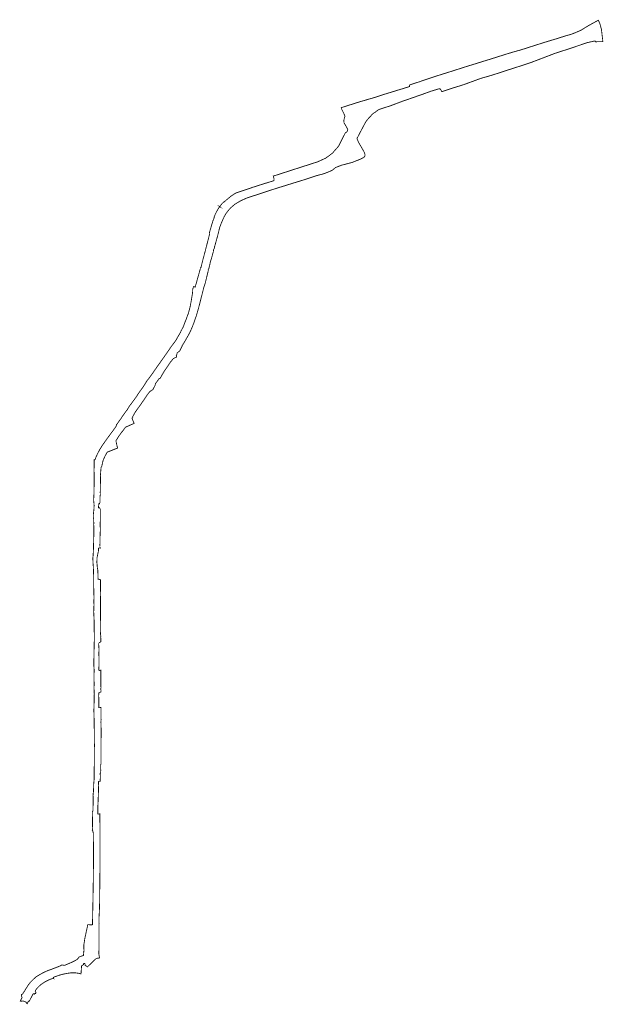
# Model space of a CAD drawing. Header units: metres. Extents: x 121054 to 122455, y 456449 to 458815.
import ezdxf

# ---------------------------------------------------------------- set-up
doc = ezdxf.new("R2010")
doc.units = ezdxf.units.M
doc.layers.add('Beheergrens', color=10, linetype='Continuous')

msp = doc.modelspace()

# ---------------------------------------------------------------- linework, layer by layer
at = {"layer": 'Beheergrens', "const_width": 2}
for points in [[(121989.4860000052, 458658.0480000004), (121991.9070000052, 458658.8550000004), (121994.1858203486, 458659.5978722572), (121996.1082733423, 458660.2246124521), (122013.9959999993, 458666.0560000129), (122030.0250000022, 458671.5560000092), (122033.0485999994, 458672.5534000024), (122033.5850945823, 458672.7218237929), (122034.8068981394, 458673.1334560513), (122053.1888405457, 458679.1973046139), (122056.2844746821, 458680.2185141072), (122060.3480000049, 458681.5590000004), (122084.3379999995, 458689.0479999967), (122087.9135734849, 458690.1925750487), (122093.1171335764, 458691.8582909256), (122121.6970000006, 458701.0069999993), (122150.875, 458710.0069999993), (122155.8560000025, 458711.5430000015), (122176.5343532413, 458717.9909934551), (122178.2494082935, 458718.5257843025), (122197.2960000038, 458724.4650000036), (122201.759728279, 458725.880619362), (122207.5521515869, 458727.7175855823), (122225.262000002, 458733.3339999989), (122232.1485273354, 458735.3697969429), (122237.4330000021, 458736.932), (122249.6039999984, 458740.5299999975), (122252.5040000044, 458740.9940000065), (122283.4079999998, 458750.8740000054), (122314.8390000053, 458760.8770000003), (122324.0020208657, 458763.6439277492), (122336.398884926, 458767.3873686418), (122341.7360000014, 458768.9990000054), (122362.2480000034, 458775.4629999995), (122378.8599999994, 458780.2780000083), (122386.9875000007, 458783.4324000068), (122388.2719999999, 458783.9310000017), (122389.269000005, 458784.3673), (122401.3319999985, 458789.646000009), (122406.7260000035, 458792.882000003), (122407.5210000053, 458793.3590000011), (122419.6889999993, 458800.8280000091), (122421.7952822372, 458801.9906577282), (122428.868847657, 458805.8952320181), (122441.4409999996, 458812.8350000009), (122443.326000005, 458813.7939999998), (122446.0250000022, 458808.6059999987), (122446.4829999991, 458807.7270000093), (122449.5020000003, 458796.8290000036), (122450.8440000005, 458791.9829999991)], [(122451.3330000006, 458787.800999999), (122452.0650000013, 458781.557), (122452.0700000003, 458781.5100000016), (122452.6900000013, 458776.2149999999), (122453.3379999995, 458770.6860000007), (122453.3390000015, 458770.6739999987), (122453.4620000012, 458769.6209999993), (122453.7190000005, 458767.4290000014), (122453.8530000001, 458766.2820000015), (122454.1499999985, 458763.7459999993), (122454.3073999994, 458762.4039999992)], [(122092.6020000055, 458650.4983000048), (122120.5090000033, 458659.1277000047), (122161.3690000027, 458674.1764000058), (122188.9008000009, 458682.0269000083), (122214.0766000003, 458690.2849000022), (122263.0826999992, 458706.0328000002), (122283.0696000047, 458712.7544000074), (122301.7111000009, 458719.8601000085), (122339.5286000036, 458734.3676000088), (122365.2809000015, 458742.6257000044), (122417.938500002, 458760.2939000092), (122431.8260163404, 458763.3815374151), (122435.6799999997, 458763.9499999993), (122436.853908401, 458761.6249040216), (122439.9000000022, 458762.0550000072), (122440.4499999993, 458762.1359999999), (122440.5080000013, 458762.144000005), (122440.5659999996, 458762.1509999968), (122440.6240000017, 458762.1559999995), (122443.6650000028, 458762.390000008), (122444.4490000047, 458762.4329999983), (122454.307500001, 458762.4039000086)], [(121989.5004408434, 458657.9966728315), (121989.5127000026, 458657.953100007), (121989.564000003, 458657.7709000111), (121989.6409000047, 458657.4976000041), (121989.6813000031, 458657.3544000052), (121989.7269000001, 458657.1923000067), (121989.7835000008, 458656.9912000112), (121989.8696000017, 458656.6852999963), (121989.9713000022, 458656.3240999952), (121990.0518000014, 458656.0380000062), (121990.139700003, 458655.7258000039), (121990.2206000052, 458655.4385999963), (121990.2949000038, 458655.1744999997), (121990.3612999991, 458654.9387000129), (121990.4330000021, 458654.6839999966), (121990.4752000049, 458654.5332000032), (121990.4547000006, 458654.5256999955), (121990.2514000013, 458654.4635000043), (121931.2061000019, 458636.3675000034), (121914.1805999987, 458630.7113000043), (121911.7154000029, 458629.8923000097), (121865.8143000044, 458616.4133000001), (121826.1541999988, 458603.7390000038), (121826.3555000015, 458601.7272000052), (121832.3951000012, 458589.8576000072), (121835.2135999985, 458583.0175000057), (121833.6031000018, 458578.5915000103), (121832.3951000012, 458572.9585000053), (121832.7978000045, 458567.3254999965), (121837.4282000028, 458559.6806000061), (121837.7068000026, 458559.1618000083), (121841.8572000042, 458551.4323000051), (121841.2255000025, 458548.7617999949), (121840.9317000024, 458547.5201000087), (121839.7122372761, 458545.7186643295), (121839.0011817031, 458544.6682665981)], [(121865.6767248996, 458533.1626152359), (121865.6780000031, 458533.1630000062), (121865.6966999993, 458533.1983999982), (121881.7600000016, 458563.6109999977), (121882.3400000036, 458564.7820000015), (121882.9460000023, 458565.9389999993), (121883.2219999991, 458566.439000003), (121883.4530000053, 458566.8550000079), (121883.5780000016, 458567.0819999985), (121884.2360000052, 458568.2100000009), (121884.9200000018, 458569.3229999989), (121885.0469999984, 458569.5190000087), (121885.3339999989, 458569.9649999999), (121885.6279999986, 458570.4200000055), (121885.9409999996, 458570.8810000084), (121886.3610000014, 458571.501000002), (121887.118999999, 458572.5650000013), (121887.9670000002, 458573.699000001), (121888.1059999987, 458573.8760000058), (121888.3740000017, 458574.2149999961), (121888.8430000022, 458574.8110000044), (121889.2919999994, 458575.3590000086), (121889.7470000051, 458575.9010000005), (121890.2120000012, 458576.4350000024), (121890.5410000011, 458576.8130000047), (121890.6770000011, 458576.9690000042), (121891.633000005, 458578.0130000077), (121892.888000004, 458579.2530000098), (121894.1250000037, 458580.5100000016), (121895.3449999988, 458581.7840000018), (121896.5480000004, 458583.0750000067), (121898.1900000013, 458585.0229999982), (121899.8040000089, 458586.9940000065), (121900.1231000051, 458587.330500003), (121900.3920000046, 458587.6140000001), (121900.4759999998, 458587.6959999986), (121901.0020000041, 458588.2119999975), (121901.1209999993, 458588.3200000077), (121901.6330000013, 458588.7880000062), (121901.768000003, 458588.9019999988), (121902.1510000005, 458589.2270000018), (121902.2850000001, 458589.3399999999), (121902.3460000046, 458589.3880000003), (121902.9560000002, 458589.8680000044), (121903.6460000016, 458590.3720000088), (121904.2540000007, 458590.793999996), (121904.8800000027, 458591.1890000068), (121904.9660000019, 458591.2380000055), (121905.4190000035, 458591.4979999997), (121905.5229999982, 458591.557), (121905.570000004, 458591.5819999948), (121905.8500000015, 458591.7310000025), (121906.0270000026, 458591.8199999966), (121906.1800000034, 458591.8969999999), (121906.2390000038, 458591.9250000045), (121906.8510000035, 458592.2089999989), (121906.9420000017, 458592.2470000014), (121907.2412, 458592.3706000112), (121908.8386000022, 458593.651100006), (121914.7176428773, 458598.3639542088), (121918.2820000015, 458599.7730000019), (121920.2567999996, 458600.5574000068), (121921.7151000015, 458601.0356000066), (121944.6953000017, 458608.4190000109), (121972.3917000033, 458618.837400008), (122021.9743999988, 458636.1313000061), (122041.5620000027, 458643.287400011), (122061.0441999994, 458649.1805999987), (122063.1504000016, 458649.0753000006), (122065.0458999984, 458647.0758000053), (122067.6409000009, 458642.2101999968), (122092.6020000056, 458650.4983000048)], [(121489.2600000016, 458218.8649999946), (121491.5020000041, 458228.3390000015), (121491.5210000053, 458228.4150000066), (121491.6240000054, 458228.8309999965), (121492.2210000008, 458231.2380000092), (121492.376000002, 458231.8630000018), (121492.4719999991, 458232.2490000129), (121492.9140000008, 458234.0280000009), (121493.6649999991, 458237.0529999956), (121493.7025000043, 458237.1900999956), (121493.7560000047, 458237.3860000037), (121496.3090000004, 458246.7029999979), (121504.2380000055, 458277.213000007), (121507.0980000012, 458288.5580000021), (121509.995000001, 458299.8940000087), (121510.1680000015, 458300.7180000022), (121509.9858999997, 458304.5041000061), (121509.9789999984, 458304.6479999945), (121512.6900000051, 458313.6319999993), (121513.188000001, 458315.2840000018), (121514.9919999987, 458321.3719999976), (121515.2820000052, 458322.436999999), (121516.1119999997, 458325.4860000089), (121516.4160000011, 458326.2010000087), (121516.4540000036, 458326.2900000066), (121517.7390000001, 458330.8610000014), (121518.4110000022, 458332.694000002), (121519.0199999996, 458333.9560000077), (121519.9930000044, 458336.2950000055), (121520.7375999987, 458338.6259000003), (121520.7919999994, 458338.7960000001), (121521.1259999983, 458339.8420000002), (121520.7590000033, 458340.2960000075), (121521.3600000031, 458341.8850000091), (121521.9870000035, 458343.4640000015), (121522.6400000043, 458345.0330000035), (121523.318, 458346.5909999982), (121524.0179999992, 458348.1279999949), (121524.7430000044, 458349.6539999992), (121525.4930000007, 458351.1680000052), (121526.268000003, 458352.6690000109), (121527.4200000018, 458354.8240000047), (121528.5980000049, 458356.9640000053), (121529.1970000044, 458358.0290000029), (121529.8029999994, 458359.0899999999), (121531.0329999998, 458361.2010000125), (121532.2899999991, 458363.2960000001), (121532.3810000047, 458363.4140000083), (121532.4312999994, 458363.4764000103), (121534.3500999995, 458365.817900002), (121534.8040000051, 458365.5850000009), (121534.4849999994, 458365.8460000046), (121535.1369999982, 458366.8970000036), (121535.8200000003, 458367.9290000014), (121536.5320000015, 458368.9409999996), (121536.8990000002, 458369.4390000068), (121537.2730000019, 458369.932), (121538.0430000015, 458370.901000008), (121538.8410000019, 458371.8470000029), (121539.6579999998, 458372.7610000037), (121540.5, 458373.6510000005), (121541.3680000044, 458374.5170000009), (121541.8110000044, 458374.9400000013), (121542.2600000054, 458375.3570000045), (121543.175999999, 458376.1709999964), (121544.1160000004, 458376.9589999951), (121545.0769999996, 458377.7190000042), (121545.4240000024, 458377.5730000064), (121545.5784999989, 458377.7074999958), (121545.6330000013, 458377.754999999), (121551.2789999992, 458382.6840000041), (121560.9580000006, 458390.6620000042), (121570.4670000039, 458397.1550000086), (121574.6767000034, 458399.2164000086), (121574.7820000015, 458399.268000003), (121590.6920000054, 458404.6340000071), (121610.7149999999, 458411.3010000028), (121611.8920000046, 458411.6930000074), (121611.8619999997, 458411.8540000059), (121644.3510000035, 458422.1680000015), (121644.4120000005, 458421.9760000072), (121661.6520000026, 458427.5169999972), (121662.3460000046, 458427.7430000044), (121664.5225999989, 458428.450600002), (121664.8189999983, 458428.5469999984), (121664.9059999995, 458432.4409999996), (121664.072200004, 458435.265700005), (121663.811999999, 458436.1469999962), (121663.9230000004, 458436.1799999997), (121663.379200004, 458438.0186000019), (121663.0549999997, 458438.9669999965), (121663.0947000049, 458438.9808000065), (121662.9857872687, 458439.3490568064), (121663.432, 458439.4919999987), (121683.2230000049, 458445.8319999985), (121683.2452473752, 458445.8391812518), (121686.9095319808, 458447.0219790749), (121690.9853000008, 458448.3376000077), (121692.6389000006, 458448.8714000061), (121697.0830000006, 458450.3060000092), (121710.3590000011, 458454.6250000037), (121711.4775988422, 458454.9821627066), (121717.1430895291, 458456.7911613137), (121719.2190000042, 458457.4540000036), (121732.8500000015, 458461.8240000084), (121740.262000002, 458464.2410000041), (121750.8729999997, 458467.6609999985), (121761.688000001, 458471.1070000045), (121769.6590000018, 458473.7289999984), (121773.9849999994, 458475.6894999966), (121778.3110000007, 458477.650000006), (121789.1710000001, 458482.6220000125), (121798.0432634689, 458489.200180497), (121802.6990570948, 458492.6521471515), (121805.1900000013, 458494.498999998), (121809.8729999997, 458500.025000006), (121814.7425059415, 458505.5719947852), (121817.0941735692, 458508.2508650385), (121819.6120000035, 458511.1190000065), (121830.6828619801, 458532.920686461), (121831.9243702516, 458535.3654602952), (121834.4909000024, 458540.4197000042), (121835.0483999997, 458541.5176000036), (121836.1799999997, 458543.7459999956), (121837.8010000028, 458544.276000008), (121839.0011816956, 458544.6682665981)], [(121865.6966999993, 458533.1983999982), (121864.118999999, 458530.3720000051), (121864.0007977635, 458530.1602444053), (121864.2398000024, 458528.7997000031), (121868.1477999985, 458519.6476000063), (121875.0144999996, 458508.0383999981), (121881.5319000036, 458496.4063000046), (121883.3537999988, 458490.2134000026), (121882.5113000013, 458486.2144000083), (121879.3520000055, 458483.7940000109), (121873.0335000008, 458480.3212000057), (121851.8663000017, 458472.007600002), (121826.9079999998, 458465.4829999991), (121820.3268000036, 458462.929299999), (121818.9299000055, 458462.3751000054), (121812.5581000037, 458459.8929000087), (121812.5292500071, 458459.8687500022)], [(121444.7430000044, 458032.6679999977), (121446.9140000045, 458036.1689999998), (121449.5269999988, 458040.3810000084), (121455.175999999, 458050.1510000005), (121460.137000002, 458058.9260000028), (121461.3770000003, 458061.2330000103), (121462.5850000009, 458063.5560000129), (121463.1120000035, 458064.6230000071), (121463.6070000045, 458065.7049999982), (121465.3320000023, 458069.6310000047), (121467.0529999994, 458073.5600000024), (121467.2780000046, 458074.0800000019), (121467.5, 458074.6019999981), (121467.6210000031, 458074.8939999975), (121467.7410000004, 458075.1860000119), (121469.2380000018, 458078.870000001), (121470.7330000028, 458082.5540000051), (121471.3319999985, 458084.068), (121471.6209999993, 458084.8290000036), (121471.9040000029, 458085.5920000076), (121472.4499999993, 458087.1259999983), (121473.3440000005, 458089.7530000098), (121474.2090000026, 458092.389000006), (121474.9480000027, 458094.7230000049), (121475.9280000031, 458097.2719999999), (121476.4050000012, 458098.5519999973), (121476.8720000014, 458099.8350000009), (121477.7789999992, 458102.4110000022), (121478.495000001, 458104.7409999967), (121479.1760000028, 458107.0810000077), (121480.5969999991, 458111.9240000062), (121480.9280000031, 458113.0510000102), (121482.6490000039, 458119.0299999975), (121484.9820000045, 458127.4069999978), (121488.7710000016, 458142.5490000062), (121493.1840000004, 458159.8190000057), (121495.8399999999, 458170.5200000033), (121499.5810000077, 458182.2340000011), (121499.6660000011, 458182.5000000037), (121499.6780000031, 458182.5500000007), (121507.2770000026, 458213.6020000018), (121506.6690000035, 458214.8680000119), (121508.2980000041, 458217.1210000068), (121508.4050000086, 458217.5809999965), (121509.1140000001, 458220.6270000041), (121509.2220000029, 458221.0899999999), (121509.9410000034, 458223.3650000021), (121511.2190000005, 458230.0419999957), (121512.5990000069, 458235.262000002), (121515.0447000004, 458243.3200999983), (121515.5122000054, 458244.836900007), (121515.6649999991, 458245.3319999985), (121518.4260000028, 458255.5100000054), (121518.7120000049, 458256.543999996), (121518.8320000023, 458256.9780000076), (121519.7530000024, 458262.7089999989), (121519.7700000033, 458262.9809999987), (121519.7490000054, 458263.2520000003), (121521.1180000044, 458264.831000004), (121521.7650000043, 458268.3429999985), (121521.5069999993, 458269.3540000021), (121521.7589999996, 458269.5090000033), (121521.8790000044, 458269.5969999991), (121521.9700000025, 458269.6719999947), (121521.9930000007, 458269.6909999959), (121522.0020000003, 458269.699000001), (121522.2049999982, 458269.8980000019), (121528.5170000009, 458292.7060000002), (121532.2859999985, 458307.1849999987), (121532.6360000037, 458308.9470000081), (121533.013000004, 458310.7030000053), (121533.4170000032, 458312.4540000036), (121533.8470000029, 458314.1980000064), (121534.1000000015, 458315.1360000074), (121534.3790000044, 458316.0660000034), (121534.6849999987, 458316.9880000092), (121535.0170000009, 458317.9009999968), (121535.5379999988, 458319.2710000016), (121536.5540000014, 458321.9280000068), (121538.2520000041, 458326.3670000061), (121538.6870000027, 458327.4420000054), (121539.2540000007, 458328.7600000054), (121542.2610000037, 458335.6550000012), (121543.2349999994, 458337.7990000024), (121545.387000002, 458342.2810000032), (121546.1480000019, 458343.6750000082), (121546.9290000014, 458345.0590000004), (121547.7310000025, 458346.4299999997), (121548.5520000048, 458347.7900000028), (121550.8300000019, 458351.1430000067), (121553.0760000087, 458354.1250000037), (121554.9849999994, 458356.629999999), (121555.1910000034, 458356.8960000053), (121555.7960000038, 458357.6510000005), (121556.4210000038, 458358.3900000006), (121557.063000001, 458359.1130000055), (121558.9070000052, 458361.0850000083), (121560.8000000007, 458363.0100000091), (121563.1470000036, 458365.1930000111), (121563.6130000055, 458365.6170000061), (121565.945000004, 458367.6660000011), (121566.4059999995, 458368.0570000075), (121568.8850000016, 458370.1150000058), (121570.0309999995, 458371.006000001), (121570.4240000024, 458371.2960000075), (121571.4479999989, 458372.0360000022), (121572.4930000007, 458372.7360000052), (121572.9080000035, 458373.008000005), (121574.1400000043, 458373.770000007), (121584.7270000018, 458379.9780000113), (121585.5220000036, 458380.4170000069), (121585.7270000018, 458380.5250000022), (121586.5460000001, 458380.9370000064), (121588.5930000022, 458381.8770000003), (121598.206000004, 458386.0639999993), (121600.4040000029, 458386.9689999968), (121602.629999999, 458387.8020000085), (121610.6410000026, 458390.4820000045), (121625.7390000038, 458395.1100000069), (121643.0100000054, 458400.9329999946), (121665.8319999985, 458408.4210000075), (121675.1020000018, 458411.3970000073), (121693.2529999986, 458416.9440000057), (121710.4380000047, 458422.376000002), (121734.262000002, 458429.6530000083), (121737.2200000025, 458430.632000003), (121751.5899999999, 458435.3910000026), (121767.425999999, 458440.5450000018), (121780.1400000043, 458443.8740000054), (121782.5009999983, 458444.5610000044), (121784.8530000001, 458445.2800000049), (121785.7740000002, 458445.5860000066), (121786.6830000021, 458445.9230000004), (121789.4110000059, 458446.9930000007), (121792.1369999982, 458448.0720000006), (121795.0400000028, 458449.2320000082), (121797.9409999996, 458450.4000000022), (121798.8999999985, 458450.8000000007), (121799.8490000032, 458451.2230000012), (121802.1140000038, 458452.2750000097), (121804.368999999, 458453.3479999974), (121804.9789999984, 458453.5500000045)], [(121489.2600000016, 458218.8649999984), (121488.9670000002, 458219.1209999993), (121488.6660000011, 458219.3680000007), (121488.6019000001, 458219.4171999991), (121488.5139999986, 458219.1050000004), (121480.0753999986, 458189.133200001), (121479.6455000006, 458187.6064999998), (121479.6134000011, 458187.4891999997), (121475.5874000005, 458172.8007999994), (121471.588419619, 458173.8218684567), (121471.1240000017, 458172.149000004)], [(121471.1240000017, 458172.1490000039), (121470.6060000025, 458170.1100000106), (121469.8430000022, 458169.094000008), (121469.7261000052, 458168.0112999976), (121469.4490000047, 458165.445000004), (121469.3020000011, 458162.2490000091), (121469.1600000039, 458159.1520000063), (121468.2940000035, 458153.8060000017), (121467.9629999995, 458151.5000000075), (121466.4310000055, 458141.7140000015), (121465.9580000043, 458139.1270000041), (121464.2420000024, 458130.1860000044), (121464.1895000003, 458129.9124000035), (121463.6080000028, 458126.881000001), (121463.3220000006, 458125.4610000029), (121463.1290000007, 458124.594000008), (121462.9150000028, 458123.7309999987), (121461.3420000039, 458117.7430000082), (121459.7479999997, 458111.7609999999), (121459.3920000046, 458110.5100000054), (121458.5670000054, 458108.0419999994), (121457.6330000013, 458105.5610000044), (121457.1530000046, 458104.326000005), (121456.6630000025, 458103.094000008), (121455.6570000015, 458100.6420000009), (121455.2780000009, 458099.4210000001), (121454.8359999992, 458098.0630000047), (121453.9409999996, 458095.5079999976), (121452.7420000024, 458092.4059999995), (121451.4340000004, 458089.3479999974), (121449.6209999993, 458084.0460000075), (121449.5141999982, 458083.8946999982), (121448.8480000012, 458082.9510000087), (121448.8260000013, 458082.7920000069), (121448.6510000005, 458081.5390000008), (121446.2300000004, 458076.0680000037), (121442.0350000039, 458068.174999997), (121440.8390000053, 458065.463000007), (121440.1719999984, 458064.007000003), (121437.5520000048, 458059.3359999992), (121432.4809999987, 458050.7360000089), (121430.9600000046, 458047.861999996), (121430.6140000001, 458047.2600000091), (121430.2459999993, 458046.6720000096), (121428.5350000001, 458044.071000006), (121426.1620000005, 458040.518000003), (121425.5420000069, 458039.6259999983), (121424.8950000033, 458038.7530000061), (121422.2540000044, 458035.4090000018), (121420.7070000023, 458033.3460000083), (121418.1909999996, 458029.9899999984), (121415.0269999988, 458025.6829999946), (121414.1779999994, 458023.8570000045), (121410.5780000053, 458018.8100000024), (121397.012000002, 457999.3760000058), (121395.9609999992, 457997.8709999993), (121387.1559999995, 457985.6160000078), (121374.3889999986, 457967.2150000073), (121373.8319999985, 457966.4330000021), (121365.4610000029, 457954.6730000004), (121358.7349999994, 457946.2569999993), (121357.1920000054, 457943.4919999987), (121355.9270000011, 457941.2230000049), (121350.4810000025, 457932.8170000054), (121347.3110000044, 457928.2950000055), (121338.5859999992, 457916.2180000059), (121336.443, 457912.5000000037), (121331.9010000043, 457905.9360000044), (121331.5843000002, 457905.4945000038), (121329.5090000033, 457902.6020000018), (121329.1330000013, 457902.0769999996), (121328.8660000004, 457901.7150000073), (121328.7540000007, 457901.548999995), (121323.0960000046, 457893.9890000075), (121322.8850999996, 457893.7029000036), (121322.8240000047, 457893.6200000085), (121322.5040000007, 457893.1849999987), (121320.1040000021, 457889.9250000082), (121316.6579999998, 457885.3950000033), (121314.7410000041, 457882.0260000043), (121312.0450000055, 457877.5480000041), (121309.4530000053, 457874.2370000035), (121305.6480000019, 457869.1250000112), (121299.507000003, 457860.2570000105), (121298.4090000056, 457858.1230000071), (121296.756000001, 457856.0100000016), (121293.0350000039, 457850.8510000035), (121286.4030000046, 457841.6449999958), (121285.9740000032, 457839.6980000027), (121285.6810000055, 457839.2940000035), (121285.8123000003, 457839.2212000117), (121286.1680000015, 457839.0240000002), (121280.25, 457830.5000000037), (121270.8399999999, 457817.8599999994), (121261.5899999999, 457805.1000000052), (121252.5199999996, 457792.2100000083), (121246.7800000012, 457783.0399999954), (121241.6500000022, 457773.5099999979), (121237.1499999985, 457763.6600000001), (121234.8100000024, 457757.3399999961)], [(121379.4480000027, 457939.6799999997), (121388.6579999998, 457952.3960000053), (121391.4530000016, 457953.5749999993), (121396.6629999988, 457962.8210000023), (121401.1600000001, 457970.3689999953), (121416.133000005, 457992.3650000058), (121422.8049999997, 458000.5500000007), (121425.0580000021, 458001.9369999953), (121430.3079999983, 458004.3619999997), (121431, 458005.0769999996), (121430.9530000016, 458006.1559999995), (121430.5260000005, 458007.1560000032), (121430.4210000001, 458007.3690000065), (121430.2899999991, 458007.5670000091), (121430.2190000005, 458007.6560000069), (121430.143000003, 458007.7390000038), (121430.4040000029, 458008.3710000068), (121431.7210000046, 458012.1530000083), (121432.1710000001, 458013.7140000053)], [(121432.4690000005, 458014.7490000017), (121433.8960000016, 458015.4310000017), (121435.3460999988, 458017.1328999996), (121436.375599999, 458017.6554000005), (121436.7824999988, 458018.3619999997), (121438.5899999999, 458019.5229999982), (121442.3539999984, 458027.2479999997), (121444.0410000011, 458030.7109999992), (121443.9974000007, 458030.8924999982), (121443.9085999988, 458031.2622999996), (121444.7430000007, 458032.6680000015)], [(121325.9915999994, 457860.9355000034), (121325.9310000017, 457861.1509999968), (121325.8990000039, 457861.4179999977), (121325.9030000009, 457861.6870000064), (121325.9079999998, 457861.7829999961), (121325.9090000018, 457861.879999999), (121325.9079999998, 457861.9759999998), (121325.9059999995, 457862.0080000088), (121325.894000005, 457862.1690000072), (121325.8898245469, 457862.2008378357), (121326.3330000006, 457862.9680000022), (121332.3379999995, 457873.3630000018), (121334.7490000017, 457876.764000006), (121342.519000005, 457887.4529999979), (121354.1920000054, 457904.3139999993), (121355.5400000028, 457906.3210000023), (121361.1440000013, 457914.6680000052), (121364.1800000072, 457918.5599999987), (121365.1734626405, 457919.791968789)], [(121365.1735000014, 457919.7919999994), (121366.8249999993, 457921.8399999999), (121373.7850000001, 457926.1609999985), (121378.6090000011, 457935.3339999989), (121379.8740000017, 457937.7380000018), (121379.5639999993, 457939.1510000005), (121379.4479999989, 457939.6799999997)], [(121285.0666216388, 457803.4415587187), (121285.1770000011, 457803.5500000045), (121287.3610000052, 457806.8790000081), (121288.9661149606, 457809.1868462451), (121289.7719999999, 457811.0500000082), (121299.8860000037, 457825.3590000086), (121300.823339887, 457825.8552774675), (121305.6280000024, 457832.5605000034), (121308.2450000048, 457836.081000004), (121328.895594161, 457845.1372039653), (121323.6795958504, 457857.461277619), (121324.0980000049, 457858.0900000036), (121325.9916283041, 457860.9354939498)], [(121248.513000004, 457718.6579999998), (121248.4990000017, 457719.0480000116), (121248.1190000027, 457723.0020000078), (121248.5989999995, 457726.8790000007), (121248.813000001, 457730.9189999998), (121249.1590000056, 457734.8640000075), (121249.5130000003, 457738.7930000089), (121250.4940000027, 457741.4090000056), (121251.4219999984, 457742.8530000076), (121251.6519999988, 457744.1610000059), (121251.6800000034, 457744.321000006), (121251.7670000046, 457744.7150000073), (121253.370000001, 457751.9790000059), (121253.5749999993, 457752.9100000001), (121253.682, 457753.394000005), (121254.0815163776, 457754.7454326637), (121254.4318686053, 457755.9305591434), (121254.7900000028, 457757.1420000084), (121258.6070000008, 457765.6200000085), (121261.2230000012, 457770.6740000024), (121261.5260000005, 457770.9417999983), (121261.7280000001, 457771.6540000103), (121262.6506000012, 457773.1625000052), (121264.4254715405, 457776.0644251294), (121264.8216000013, 457776.2217999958), (121289.0857000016, 457785.8615000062), (121285.1742000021, 457802.9710000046), (121285.0666216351, 457803.4415587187)], [(121233.0360440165, 457744.3331381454), (121232.7570793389, 457757.7907682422), (121233.5370000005, 457757.618999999), (121234.8099999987, 457757.3399999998)], [(121233.0360440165, 457744.3331381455), (121232.7970000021, 457737.9960000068), (121232.7140000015, 457736.1609999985), (121232.6649999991, 457734.3240000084), (121232.6499999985, 457732.4870000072), (121232.6700000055, 457730.650000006), (121232.7240000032, 457728.8139999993), (121232.8120000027, 457726.9790000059), (121232.9400000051, 457705.3920000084), (121232.5930000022, 457679.4740000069), (121232.2960000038, 457672.616999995), (121231.8990000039, 457664.8210000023), (121231.9140000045, 457662.6130000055), (121231.9460000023, 457658.0839999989), (121232.8610000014, 457648.1210000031), (121232.8449999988, 457647.7170000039), (121232.8260000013, 457647.2200000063), (121232.7399999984, 457645.0020000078), (121232.6290000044, 457642.1620000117), (121232.1470000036, 457636.3790000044), (121231.1039999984, 457626.8260000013), (121231.133000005, 457626.3390000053), (121231.0560000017, 457619.2909999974), (121231.7289999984, 457615.4830000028), (121231.8409999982, 457610.9120000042), (121231.9539999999, 457607.2189999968), (121232.0970000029, 457607.2180000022), (121232.0950000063, 457606.8589999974), (121232.0909999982, 457605.8420000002), (121232.0870000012, 457604.8260000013), (121232.0850000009, 457604.5070000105), (121231.9129999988, 457604.508000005), (121231.9090000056, 457601.3920000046), (121231.9410000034, 457600.1680000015), (121232.0709999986, 457599.3060000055), (121232.0730000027, 457599.2930000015), (121232.0689999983, 457598.8490000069), (121231.9630000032, 457586.7270000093), (121231.9600000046, 457586.4220000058), (121231.9610000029, 457586.3610000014), (121232.0960000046, 457576.7460000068), (121231.9050000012, 457570.3460000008), (121231.4710000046, 457553.8929999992), (121231.1130000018, 457540.1840000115), (121230.3880000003, 457527.1120000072), (121229.8949999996, 457522.8050000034), (121229.9899999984, 457513.3310000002), (121230.7520000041, 457502.5500000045), (121231.2769999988, 457493.480999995), (121231.7590000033, 457475.3230000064), (121231.700000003, 457469.9860000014), (121231.8420000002, 457454.3999999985), (121232.0830000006, 457442.8410000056), (121232.456000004, 457428.9030000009), (121232.4800000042, 457424.025000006), (121232.1440000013, 457419.3899999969), (121232.4210000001, 457410.4080000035), (121232.2459999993, 457397.8410000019), (121231.8429999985, 457393.5139999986), (121232.2210000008, 457383.0819999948), (121232.632000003, 457379.7320000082), (121232.6270000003, 457376.9910000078), (121232.9829999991, 457368.8910000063), (121233.0370000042, 457359.7280000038), (121233.1290000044, 457344.6600000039), (121233.3270000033, 457334.3520000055), (121233.1810000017, 457321.765000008), (121232.9520000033, 457311.0329999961), (121232.6009999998, 457294.2530000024), (121232.3770000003, 457280.9490000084), (121232.0269999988, 457277.2360000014), (121232.0929999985, 457268.617999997), (121232.5030000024, 457256.632000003), (121232.8670000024, 457254.2560000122), (121232.8920000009, 457252.2329999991), (121232.8929999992, 457252.1230000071), (121232.9149999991, 457250.2689999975), (121232.9160000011, 457250.2220000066), (121232.9400000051, 457248.2410000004), (121232.7199999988, 457245.7659999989), (121232.7100000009, 457230.0900000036), (121232.4479999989, 457226.7129999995), (121232.8940000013, 457223.8940000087), (121232.6660000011, 457207.4290000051), (121232.9169999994, 457201.3230000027), (121233.186999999, 457195.2419999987), (121232.9030000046, 457183.7060000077), (121232.9400000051, 457182.7179999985), (121233.0200000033, 457174.3490000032), (121232.5760000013, 457170.7679999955), (121232.3099999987, 457157.3860000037), (121232.1999999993, 457151.8249999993), (121232.629999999, 457149.8000000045), (121232.7720000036, 457136.7170000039), (121232.7879999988, 457135.219000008), (121232.882000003, 457126.5960000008), (121233.013000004, 457114.6119999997), (121233.2440000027, 457110.5360000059), (121233.3429999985, 457098.1620000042), (121233.5229999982, 457081.3079999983), (121233.6149999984, 457067.9089999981), (121233.2300000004, 457064.6659999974), (121233.5350000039, 457055.0560000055), (121233.504999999, 457040.5659999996), (121233.3429999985, 457031.0250000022), (121233.081000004, 457016.7380000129), (121232.8800000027, 457001.9540000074), (121232.7970000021, 456989.0530000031), (121231.9759999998, 456979.9390000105), (121231.6330000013, 456969.1240000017), (121231.3900000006, 456965.8110000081), (121231.3580000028, 456963.9540000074), (121231.3519000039, 456963.6012000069), (121231.3249999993, 456962.0530000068), (121231.2870000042, 456959.8189999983), (121230.9150000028, 456959.3539999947), (121230.3040000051, 456950.8740000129), (121230.5370000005, 456948.1540000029), (121230.5, 456933.4679999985), (121230.4930000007, 456927.8370000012), (121230.0720000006, 456925.2509999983), (121230.001000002, 456921.465000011), (121230.262000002, 456915.2350000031), (121230.2919999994, 456915.1720000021), (121228.5500000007, 456910.9880000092), (121228.5219999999, 456910.5020000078), (121228.4580000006, 456910.5120000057), (121228.4659999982, 456909.8520000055), (121228.4849999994, 456908.3609999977), (121228.6579999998, 456908.3600000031), (121228.7100000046, 456908.3600000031), (121228.7010000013, 456903.2340000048), (121228.6590000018, 456903.2340000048), (121228.6590000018, 456902.5170000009), (121228.8189999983, 456899.1279999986), (121228.7910000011, 456897.6290000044), (121228.7660000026, 456895.4660000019), (121228.6930000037, 456894.3220000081), (121228.9770000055, 456894.2980000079), (121229.0080000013, 456892.1870000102), (121228.7600000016, 456892.1710000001), (121228.9108000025, 456884.6834999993), (121229.0709999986, 456876.7299999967), (121229.3049999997, 456876.726000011), (121229.4699999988, 456874.6290000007), (121229.2369999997, 456874.6040000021), (121229.3359999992, 456873.3640000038), (121229.0970000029, 456870.1980000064), (121229.0590000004, 456870.0340000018), (121228.6409999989, 456868.4200000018), (121228.5709999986, 456868.1510000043), (121228.5009999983, 456867.8490000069), (121228.3960000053, 456867.393000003), (121229.3319999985, 456867.1959999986), (121230.4190000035, 456862.2859999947), (121230.8850000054, 456862.3750000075), (121231.3990000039, 456821.819000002), (121231.1070000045, 456763.1230000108), (121230.2080000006, 456707.3090000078), (121229.1149999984, 456651.5690000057), (121228.8040000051, 456640.1280000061)], [(121247.9400092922, 457676.612507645), (121247.7899999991, 457676.7950000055), (121247.6470000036, 457677.1690000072), (121247.5920000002, 457677.6719999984), (121247.5811000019, 457677.939600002), (121247.5289999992, 457679.2250000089), (121247.5700000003, 457681.2330000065), (121247.5830280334, 457681.8013679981), (121247.6043701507, 457682.7306872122), (121247.7566935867, 457689.3682171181), (121247.7821798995, 457690.4798270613), (121247.8819999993, 457694.8299999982), (121248.044761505, 457705.6710452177), (121248.0645925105, 457707.1237947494), (121248.120000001, 457711.5760000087), (121248.3055840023, 457712.3184001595)], [(121248.513000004, 457718.6579999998), (121248.3718346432, 457718.1881119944), (121248.31311059, 457713.0710589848), (121248.3055840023, 457712.3184001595)], [(121248.513000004, 457718.6579999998), (121248.3718346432, 457718.1881119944), (121248.31311059, 457713.0710589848), (121248.3055840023, 457712.3184001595)], [(121248.513000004, 457718.6579999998), (121248.3718346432, 457718.1881119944), (121248.31311059, 457713.0710589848), (121248.3055840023, 457712.3184001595)], [(121245.7470000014, 457651.7800000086), (121245.9670000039, 457651.7840000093), (121245.9589999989, 457652.7169999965), (121245.9510000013, 457653.575000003), (121246.4150000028, 457654.0710000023), (121246.9030000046, 457654.9160000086), (121246.9649999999, 457662.5370000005), (121247.019000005, 457669.1779999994), (121247.1849999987, 457670.0330000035), (121247.3980000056, 457671.5790000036)], [(121247.948422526, 457676.6022525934), (121247.9418742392, 457675.9474239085), (121247.3979999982, 457671.5789999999), (121247.9418742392, 457675.9474239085), (121247.948422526, 457676.6022525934)], [(121245.7729999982, 457642.7520000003), (121245.3449999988, 457642.7479999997), (121244.6464000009, 457642.6818999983), (121243.9589999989, 457642.5410000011), (121243.5031999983, 457642.3454000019), (121243.5362434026, 457644.612703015), (121243.5690716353, 457646.8624856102), (121243.6460999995, 457652.1026999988), (121244.686999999, 457651.7910000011), (121245.1700000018, 457651.7859999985), (121245.7470000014, 457651.7800000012)], [(121245.9720000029, 457641.855999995), (121245.9640000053, 457642.7580000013), (121245.7730000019, 457642.7520000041)], [(121245.9719000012, 457641.8561000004), (121245.9770000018, 457641.2349999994), (121246.6409999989, 457641.2850000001), (121247.5780000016, 457639.6380000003)], [(121247.4090000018, 457574.4510000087), (121247.3980000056, 457575.8640000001), (121247.3700000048, 457575.9550000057), (121247.3449999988, 457576.0470000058), (121247.7219999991, 457590.6290000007), (121247.3700000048, 457600.9160000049), (121247.3960000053, 457601.9550000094), (121247.4310000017, 457603.3360000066), (121247.6030000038, 457610.1169999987), (121247.6079999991, 457610.3090000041), (121247.6169999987, 457610.6719999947), (121247.5949999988, 457630.2589999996), (121247.5780000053, 457639.6380000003), (121247.5949999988, 457630.2589999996), (121247.6169999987, 457610.6719999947), (121247.6079999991, 457610.3090000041), (121247.6030000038, 457610.1169999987), (121247.4310000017, 457603.3360000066), (121247.3960000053, 457601.9550000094), (121247.3700000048, 457600.9160000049), (121247.7219999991, 457590.6290000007), (121247.3449999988, 457576.0470000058), (121247.3700000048, 457575.9550000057), (121247.3980000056, 457575.8640000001), (121247.4090000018, 457574.4510000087)], [(121247.2000083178, 457550.1900062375), (121247.1100000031, 457550.3099999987), (121247.0230000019, 457550.4510000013), (121246.8170000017, 457551.1030000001), (121246.7129999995, 457552.5100000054), (121246.7745000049, 457555.8299000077), (121246.8029999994, 457557.3670000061), (121246.8174252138, 457560.694557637), (121246.8279856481, 457563.1273039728), (121246.8370000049, 457565.2100000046), (121246.7859999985, 457567.9059999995), (121246.9818999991, 457568.5556000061), (121246.9980000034, 457568.6090000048), (121246.9204505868, 457572.3199991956), (121246.8847000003, 457574.5117000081)], [(121249.0300000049, 457323.6700000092), (121248.7390000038, 457331.4740000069), (121248.7329999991, 457331.9490000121), (121248.7340000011, 457331.9690999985), (121248.8520000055, 457334.2250000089), (121248.7639000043, 457334.2719999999), (121248.559700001, 457334.3721000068), (121248.2377000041, 457339.9637000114), (121248.1600000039, 457341.3140000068), (121248.2111000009, 457341.6715000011), (121248.3150000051, 457342.3979999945), (121248.506000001, 457343.7389999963), (121248.504999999, 457344.0040000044), (121248.451000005, 457357.4480000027), (121248.3450000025, 457374.7350000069), (121248.2809999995, 457399.2519999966), (121248.2460000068, 457422.8150000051), (121248.2050000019, 457423.8840000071), (121248.1730000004, 457424.701000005), (121247.8409999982, 457433.6499999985), (121247.7710000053, 457435.5500000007), (121247.7740000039, 457435.8790000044), (121247.8170000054, 457440.6400000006), (121247.8490000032, 457440.6380000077), (121247.881000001, 457440.8159999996), (121247.951000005, 457441.199000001), (121248.012000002, 457441.5309999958), (121248.1420000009, 457442.2470000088), (121248.0909999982, 457464.1690000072), (121248.1030000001, 457464.4140000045), (121248.1539999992, 457464.6530000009), (121248.2199999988, 457466.6450000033), (121248.2140000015, 457466.9520000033), (121248.1990000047, 457467.6990000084), (121248.1650000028, 457469.3630000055), (121247.4870000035, 457469.6060000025), (121244.1669999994, 457470.7970000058), (121242.3600000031, 457470.9830000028), (121242.1220000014, 457484.3420000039), (121242.0585000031, 457484.3399999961), (121241.9949000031, 457484.3380000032), (121241.7433000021, 457491.7549999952), (121241.7250000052, 457492.3000000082), (121241.6868000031, 457492.2991000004), (121241.6414999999, 457492.2981000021), (121241.5480000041, 457492.2960000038), (121240.1499999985, 457502.0960000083), (121240.569000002, 457502.1420000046), (121240.5492000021, 457502.2943999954), (121239.5190000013, 457510.2049999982), (121239.4979999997, 457512.395000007), (121239.7289999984, 457522.1730000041), (121239.8900000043, 457522.9239999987), (121243.4600000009, 457539.6289999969), (121243.4750000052, 457541.8370000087), (121243.4790000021, 457542.4160000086), (121243.438000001, 457543.7569999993), (121243.3319999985, 457546.0300000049)], [(121243.3319999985, 457546.0300000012), (121244.0799999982, 457545.8500000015), (121244.3350000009, 457545.8200000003), (121247.2267000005, 457545.4831999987), (121247.2377000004, 457545.7485999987), (121247.2597999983, 457546.2824000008), (121247.3209999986, 457547.7600000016), (121247.2956999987, 457549.309700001), (121247.2831999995, 457550.0791000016), (121247.2899999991, 457550.0700000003)], [(121244.3580000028, 457292.3740000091), (121244.3850000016, 457304.3350000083), (121244.3379999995, 457307.5129999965), (121244.3100000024, 457308.070000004), (121243.7800000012, 457314.5300000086), (121243.6155035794, 457316.8682564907)], [(121243.6700000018, 457316.8599999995), (121249.1290000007, 457320.6440000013), (121248.9939253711, 457322.8071375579), (121249.0300000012, 457323.6700000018)], [(121245.7479999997, 457251.1799999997), (121244.2540000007, 457252.1719999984), (121244.4349999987, 457266.1510000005), (121244.4420000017, 457267.2630000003), (121244.4759999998, 457270.7369999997), (121244.4959999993, 457274.1979999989), (121244.4880000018, 457276.2520000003), (121244.4860000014, 457276.7969999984), (121244.4200000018, 457283.0370000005), (121244.3960000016, 457287.3420000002), (121244.1389999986, 457287.3649999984), (121244.1339999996, 457287.9649999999), (121244.1999999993, 457289.2509999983), (121244.3579999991, 457292.3740000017)], [(121245.6799999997, 457162.1750000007), (121244.118999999, 457162.0730000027), (121244.1149999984, 457164.0429999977), (121244.1180000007, 457167.631000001), (121244.1160000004, 457169.2810000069), (121244.1060000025, 457175.5720000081), (121244.0870000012, 457177.6500000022), (121244.076000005, 457180.7330000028), (121244.0170000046, 457184.3600000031), (121243.9160000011, 457191.1310000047), (121243.9459999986, 457192.7670000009), (121243.9907000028, 457193.9154000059), (121244.0570000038, 457196.3770000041), (121244.4539999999, 457197.4180000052), (121244.9039999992, 457198.5990000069), (121245.4110000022, 457198.7329999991), (121248.7100000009, 457199.6000000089), (121249.1720000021, 457199.8040000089), (121249.1740000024, 457200.5909999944), (121249.175999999, 457201.1700000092), (121249.1829999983, 457203.5549999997), (121249.1829999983, 457203.6990000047), (121249.1849999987, 457204.4630000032), (121249.1849999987, 457204.5310000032), (121248.2990000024, 457207.0580000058), (121249.2459999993, 457208.8480000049), (121249.2400000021, 457212.0539999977), (121248.6560000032, 457213.006000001), (121248.7380000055, 457213.258000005), (121248.7830000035, 457213.5190000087), (121249.0150000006, 457230.4290000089), (121249.0709999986, 457247.944000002), (121249.0720000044, 457248.2520000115), (121249.0749999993, 457249.2650000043), (121249.0749999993, 457249.2740000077), (121249.0850000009, 457252.3030000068), (121246.7530000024, 457251.5179999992), (121245.7479999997, 457251.1800000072)], [(121245.1889999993, 456985.2120000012), (121247.3469999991, 456985.1920000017), (121247.4430000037, 456990.7730000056), (121247.5636000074, 456991.2083000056), (121247.8690000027, 456992.3110000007), (121247.8379999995, 456993.6410000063), (121247.8359999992, 456998.1920000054), (121247.8350000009, 456999.9600000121), (121247.2880000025, 457001.3000000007), (121247.513000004, 457004.5470000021), (121248.0650000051, 457005.4930000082), (121248.5329999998, 457005.6360000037), (121248.5559000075, 457006.1007000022), (121248.7100000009, 457009.2270000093), (121248.7320000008, 457009.6700000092), (121248.7900000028, 457010.8460000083), (121248.7980000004, 457011.0090000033), (121248.6270000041, 457025.4599999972), (121249.0590000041, 457026.1108000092), (121249.4290000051, 457026.6680000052), (121249.4730000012, 457029.9340000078), (121249.2420000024, 457032.2500000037), (121249.4719999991, 457047.5730000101), (121249.4990000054, 457060.3000000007), (121249.5130000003, 457067.0769999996), (121249.4890000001, 457085.4409999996), (121249.6750000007, 457094.6639999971), (121249.575000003, 457114.170000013), (121249.561999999, 457114.7879999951), (121249.5469999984, 457115.4779999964), (121249.5419999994, 457115.7240000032), (121249.4370000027, 457120.513000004), (121249.4230000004, 457121.1810000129), (121249.3990000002, 457122.2950000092), (121249.3889999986, 457122.7470000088), (121249.1930000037, 457126.6230000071), (121249.0210000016, 457126.8399999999), (121248.9250000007, 457126.9400000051), (121248.824000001, 457127.0339999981), (121248.8120000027, 457127.0430000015), (121248.6039999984, 457127.202000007), (121248.8271999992, 457127.5115999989), (121249.4979999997, 457128.4420000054), (121249.3920000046, 457131.6130000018), (121249.5879999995, 457133.3730000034), (121249.4539999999, 457145.4709999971), (121249.5150000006, 457157.4180000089), (121249.5220000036, 457158.8040000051), (121249.5300000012, 457160.3400000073), (121249.1718501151, 457161.0257643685)], [(121245.6799999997, 457162.1750000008), (121249.0839999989, 457162.6460000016), (121249.1718501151, 457161.0257643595)], [(121093.8624000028, 456477.8768000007), (121092.626000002, 456478.3720000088), (121092.2688999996, 456478.7021000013), (121091.9589999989, 456479.0770000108), (121091.8293999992, 456479.2812000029), (121091.7254999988, 456479.4996000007), (121091.6490000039, 456479.7290000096), (121091.5159999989, 456480.3977000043), (121091.4710000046, 456481.0780000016), (121091.4902000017, 456481.366999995), (121091.5496000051, 456481.6505000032), (121091.6479999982, 456481.9230000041), (121091.9789000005, 456482.5918000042), (121092.3669999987, 456483.2289999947), (121094.1230000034, 456485.6030000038), (121097.3270000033, 456489.4040000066), (121099.2700000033, 456491.4829999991), (121102.6100000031, 456494.6130000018), (121105.9300000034, 456497.3150000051), (121107.0410000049, 456498.1170000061), (121112.2670000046, 456501.6839999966), (121114.6450000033, 456503.1510000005), (121119.0510000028, 456505.4909999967), (121123.188000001, 456507.4860000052), (121127.4030000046, 456509.3100000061), (121130.8890000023, 456510.6670000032), (121134.4180000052, 456511.9060000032), (121135.2765999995, 456511.4257000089), (121135.9160000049, 456511.0680000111), (121135.1830000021, 456512.861999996), (121134.7430000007, 456514.0379999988), (121135.3761, 456514.2770999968), (121135.4950000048, 456514.3220000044), (121136.243999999, 456514.6130000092), (121138.1319999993, 456515.388000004), (121141.070000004, 456516.4600000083), (121149.3099999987, 456519.2600000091), (121152.7765999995, 456520.2251000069), (121158.1099999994, 456521.7099999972), (121167.0700000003, 456523.5600000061), (121170.2061000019, 456523.9892000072), (121172.4074000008, 456524.2905000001), (121176.129999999, 456524.8000000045), (121178.626600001, 456524.9312000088), (121182.4100000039, 456525.1300000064), (121186.8699000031, 456524.9166000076), (121188.6800000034, 456524.8300000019), (121192.333100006, 456524.3013999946), (121194.8999999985, 456523.9300000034), (121197.0560999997, 456523.3935999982), (121201.0100000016, 456522.4100000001), (121201.3480000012, 456522.352000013), (121201.3740999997, 456522.5033000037), (121201.4730000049, 456523.0759999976), (121201.5122999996, 456523.6994000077), (121201.686300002, 456526.4569000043), (121201.8057000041, 456528.3511000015), (121202.3009000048, 456536.202100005), (121202.6360000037, 456541.514000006), (121206.1816999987, 456543.892700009), (121207.0810000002, 456544.4960000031), (121207.2305000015, 456544.4855000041), (121207.379999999, 456544.4750000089), (121207.5920000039, 456547.4479999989), (121209.2970000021, 456547.325000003), (121211.0020000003, 456547.202000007), (121210.7910000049, 456544.2290000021), (121211.0899999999, 456544.2080000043), (121211.1050000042, 456544.0350000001), (121212.5592, 456542.6903000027), (121212.6992999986, 456542.5607999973), (121215.0786999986, 456540.3604999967), (121215.1955491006, 456540.4652564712), (121216.701000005, 456539.1030000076), (121224.4670000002, 456546.6300000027), (121237.9092372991, 456559.6552438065), (121239.8770000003, 456559.9180000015), (121242.0969999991, 456560.2149999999), (121242.1750000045, 456560.2250000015), (121242.6270000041, 456560.2850000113), (121243.7530000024, 456560.4360000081), (121244.2710000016, 456560.5050000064), (121244.8090000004, 456560.577000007), (121245.7920000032, 456560.7090000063), (121244.825000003, 456566.4920000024), (121244.1590000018, 456570.5080000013), (121244.0840000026, 456571.0470000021), (121244.0700000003, 456571.1689999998), (121244.0219999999, 456571.7030000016), (121244.001000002, 456572.2370000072), (121243.9980000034, 456572.3630000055), (121244.0029999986, 456572.9059999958), (121244.0830000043, 456574.5470000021), (121244.1160000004, 456575.0439999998), (121244.2100000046, 456576.2690000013), (121244.2509999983, 456576.7310000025), (121244.4260000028, 456578.383000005), (121244.4210000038, 456578.8790000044), (121244.4090000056, 456580.0039999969), (121244.4079999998, 456580.1040000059), (121244.4109999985, 456583.3149999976), (121244.4100000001, 456583.4450000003), (121244.6609999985, 456596.1900000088), (121244.563000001, 456606.702000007), (121244.4640000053, 456617.0280000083), (121244.4210000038, 456621.518000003), (121244.6039000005, 456633.190299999), (121244.6059000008, 456633.3175000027), (121244.7729999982, 456643.9840000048), (121244.7501000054, 456646.442800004), (121244.7500000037, 456646.4573000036), (121244.7487000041, 456646.5957000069), (121244.6420000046, 456658.0690000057), (121244.629999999, 456659.3560000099), (121244.6280000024, 456659.5310000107), (121244.6359999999, 456659.6180000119), (121244.6500000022, 456659.7039999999), (121244.694000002, 456659.8730000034), (121244.7030999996, 456659.9774000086), (121244.8180000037, 456661.2910000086), (121244.8270000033, 456661.3930000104), (121244.8740000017, 456662.332000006), (121245.2792000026, 456670.4312000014), (121245.2850000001, 456670.5619999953), (121245.2864000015, 456670.5993000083), (121245.5370000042, 456675.5850000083), (121245.5529999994, 456675.8970000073), (121245.5380000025, 456675.9099999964), (121245.5700000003, 456676.4860000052), (121245.6920000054, 456678.6840000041), (121246.0390000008, 456694.5009999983), (121246.2490000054, 456715.2590000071), (121246.4850000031, 456735.1300000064), (121246.5810000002, 456749.1460000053), (121246.5810000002, 456749.4899999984), (121246.5890000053, 456763.2529999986), (121246.6000000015, 456763.4540000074), (121246.6110000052, 456763.5390000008), (121246.6130000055, 456763.5530000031), (121246.6190000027, 456763.5860000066), (121246.6310000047, 456763.6519999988), (121246.6830000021, 456763.8460000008), (121246.8410000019, 456766.2629999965), (121246.9770000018, 456768.3370000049), (121247.1000000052, 456770.2159999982), (121247.1229999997, 456790.2380000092), (121247.0749999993, 456810.2719999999), (121247.0549999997, 456825.0819999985), (121247.0700000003, 456828.7840000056), (121247.144000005, 456847.4150000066), (121247.1330000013, 456857.5260000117), (121246.8380000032, 456884.7150000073), (121246.8170000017, 456885.0550000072), (121246.7820000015, 456885.6229999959), (121246.7680000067, 456885.8540000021), (121246.6120000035, 456888.4169999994), (121246.5972000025, 456888.6552000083), (121246.5610000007, 456889.2390000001), (121246.557, 456889.3110000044), (121246.3950000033, 456899.8479999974), (121246.4620000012, 456907.1019999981), (121243.4620000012, 456906.3650000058), (121241.706000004, 456906.7419999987), (121241.7950000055, 456909.1210000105), (121241.7030000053, 456911.7380000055), (121241.7052999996, 456911.8827), (121241.9980000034, 456929.9579999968), (121242.1079999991, 456931.507000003), (121242.1979999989, 456932.7660000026), (121242.3520000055, 456934.9090000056), (121242.4250000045, 456937.6280000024), (121242.5089999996, 456940.7559999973), (121242.5579999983, 456942.1970000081), (121242.6910000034, 456946.1429999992), (121242.8790000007, 456950.2410000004), (121242.9450000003, 456951.6900000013), (121243.0920000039, 456956.7269999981), (121243.1050000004, 456957.1790000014), (121243.2149999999, 456958.2890000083), (121243.2940000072, 456960.9580000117), (121243.507000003, 456968.1270000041), (121243.5170000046, 456968.4739999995), (121243.3656000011, 456968.7586000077), (121243.5931000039, 456973.7038999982), (121243.5909000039, 456973.9094999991)], [(121243.5909000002, 456973.9094999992), (121243.5192107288, 456982.5965707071), (121243.5143893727, 456984.9000849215), (121243.7595999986, 456984.8924999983), (121244.9699999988, 456984.8570000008), (121245.0469999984, 456985.0599999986), (121245.0469999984, 456985.2120000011)], [(121071.9349999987, 456453.4080000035), (121071.7529999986, 456453.4880000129), (121068.8320000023, 456454.769000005), (121065.7729999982, 456456.1100000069), (121063.0270000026, 456457.313000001), (121062.4759999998, 456457.2509999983), (121061.9240000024, 456457.1970000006), (121060.7800000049, 456457.1099999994), (121059.633000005, 456457.0580000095), (121059.081000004, 456457.0490000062), (121058.4860000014, 456457.0400000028), (121057.3380000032, 456457.0550000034), (121056.1920000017, 456457.1050000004), (121056.0450000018, 456457.1140000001), (121055.6455000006, 456457.1995000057), (121055.9299999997, 456457.7949999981), (121059.245000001, 456464.2070000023), (121059.9930000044, 456465.6540000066), (121058.5289999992, 456469.2690000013), (121058.2905000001, 456470.9909999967), (121058.0520000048, 456472.713000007), (121057.9660000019, 456473.3379999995), (121060.7280000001, 456473.2920000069), (121063.0170000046, 456477.2120000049), (121063.1860000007, 456477.5009999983), (121065.3599999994, 456480.5099999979), (121065.512000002, 456480.7779999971), (121067.1950000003, 456483.7400000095), (121071.0000000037, 456489.78800001), (121074.754999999, 456495.7100000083), (121079.1959999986, 456501.452000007), (121085.2829999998, 456507.952000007), (121089.3819999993, 456511.5040000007), (121091.8640000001, 456513.8410000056), (121092.2690000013, 456514.2219999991), (121092.3220000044, 456514.2720000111), (121092.4230000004, 456514.3670000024), (121094.0199999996, 456515.6319999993), (121094.3740000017, 456515.9120000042), (121094.7470000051, 456516.1270000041), (121095.6730000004, 456516.6600000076), (121103.2019999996, 456521.2569999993), (121107.1590000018, 456523.3710000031), (121110.188000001, 456525.0470000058), (121113.3140000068, 456526.5370000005), (121118.9499999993, 456529.2100000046), (121120.5830000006, 456529.9060000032), (121121.8290000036, 456530.4190000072), (121126.4550000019, 456531.9480000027), (121136.6810000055, 456535.8740000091), (121146.6000000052, 456539.679999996), (121151.5850000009, 456541.7640000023), (121153.2780000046, 456542.9890000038), (121153.644000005, 456543.2540000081), (121154.3040000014, 456543.3000000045), (121154.8750000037, 456543.3399999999), (121155.938000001, 456543.7280000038), (121156.0660000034, 456543.9279999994), (121156.1425000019, 456543.9255000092), (121156.2190000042, 456543.9230000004), (121156.268000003, 456543.9220000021), (121157.6300000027, 456543.883000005), (121157.6316, 456543.8797000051), (121157.9250000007, 456543.2740000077), (121161.7595999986, 456543.1630000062), (121162.4809999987, 456543.1420999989), (121163.9378999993, 456543.7952000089), (121180.1859000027, 456550.7448999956), (121184.9519999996, 456553.127100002), (121189.7459000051, 456555.8420000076), (121191.3220000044, 456556.7778999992), (121192.7870000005, 456557.9230000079), (121194.0670999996, 456559.2170000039), (121195.139600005, 456560.6258000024), (121195.2060000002, 456560.7130000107), (121195.9579000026, 456562.1209999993), (121196.2119125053, 456562.8119480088), (121196.5749999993, 456562.943), (121207.7930000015, 456566.9920000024), (121206.7420000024, 456571.6980000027), (121206.9271507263, 456575.4534228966), (121208.5140898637, 456575.5585465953), (121208.5503045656, 456575.5609455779), (121208.0330000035, 456591.4349999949), (121208.7423953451, 456595.9302777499), (121209.1354409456, 456598.4211465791), (121210.7750000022, 456608.810999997), (121216.6530000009, 456635.826000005), (121217.4400000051, 456640.7590000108), (121228.8040000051, 456640.1280000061)], [(121077.6708999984, 456457.863499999), (121078.5780000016, 456459.577000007), (121082.4629999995, 456466.9670000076), (121086.675999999, 456474.943), (121089.1275000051, 456473.633500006), (121089.2969999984, 456473.5429999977), (121090.3740000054, 456475.564000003), (121091.8590000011, 456474.8610000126), (121092.4220812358, 456475.2635194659)], [(121092.4220812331, 456475.2635194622), (121092.5434517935, 456475.4838625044), (121092.6518551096, 456475.6804073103), (121093.5998539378, 456477.4003991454), (121093.8674999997, 456477.8859999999)], [(121071.9349999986, 456453.4079999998), (121071.0109999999, 456451.1799999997), (121072.1510000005, 456450.682), (121073.1108000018, 456452.8982999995)], [(121073.1108000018, 456452.8982999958), (121073.2807000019, 456453.2906000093), (121074.8920000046, 456457.0110000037), (121075.0271999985, 456456.9422000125), (121075.8610000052, 456456.5180000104), (121076.5489999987, 456456.1680000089), (121076.7259999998, 456456.0780000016)], [(121076.7259999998, 456456.0780000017), (121076.7820000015, 456456.1849999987), (121077.6708999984, 456457.8634999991)]]:
    msp.add_lwpolyline(points, dxfattribs=at)
at = {"layer": 'Beheergrens', "const_width": 2, "flags": 128}
for points in [[(122450.8440000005, 458791.9829999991), (122451.3330000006, 458787.8009999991)], [(121834.3680999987, 458537.9362999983), (121834.3590000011, 458537.9299999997)], [(121804.9789999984, 458453.5500000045), (121812.5292500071, 458459.8687500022)], [(121804.9789999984, 458453.5500000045), (121812.5292500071, 458459.8687500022)], [(121432.1710000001, 458013.7140000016), (121432.4690000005, 458014.7490000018)], [(121246.8847000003, 457574.5117000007), (121247.4090000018, 457574.4510000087)], [(121245.0469999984, 456985.2120000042), (121245.1889999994, 456985.2120000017)], [(121207.7930000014, 456566.9919999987), (121206.7419999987, 456571.6979999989)]]:
    msp.add_lwpolyline(points, dxfattribs=at)

doc.saveas('drawing.dxf')
